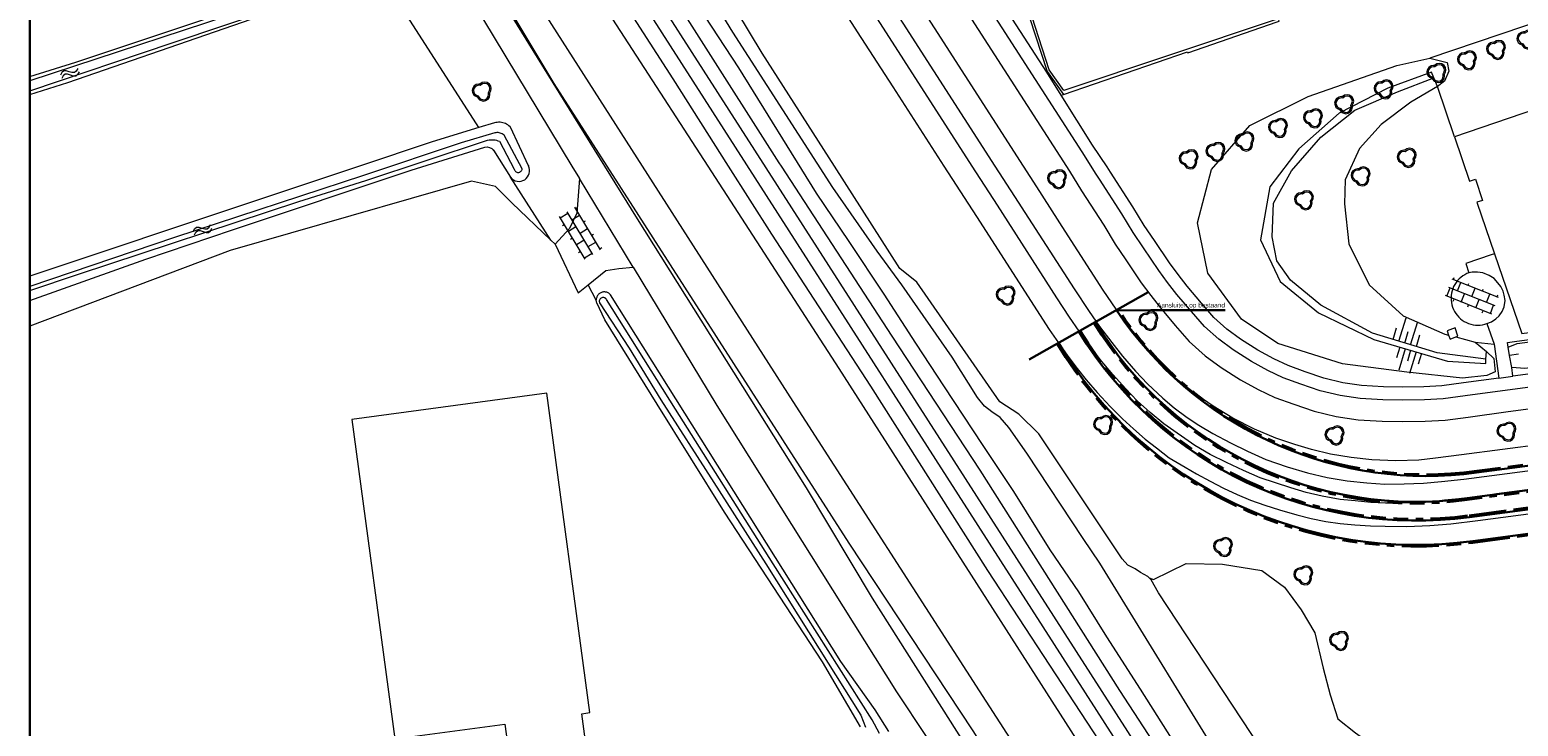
# Model space of a CAD drawing. Header units: metres. Extents: x 231584 to 239351, y 577231 to 577839.
# Tile 3 of 70: x 231584 to 231784, y 577425 to 577518. Entities that reach past the tile are written whole.
import ezdxf

# ---------------------------------------------------------------- set-up
doc = ezdxf.new("R2010")
doc.units = ezdxf.units.M
doc.header["$MEASUREMENT"] = 0
doc.linetypes.add('VH-RWSBAND_115X225X200', pattern=[14, 5, -1, 2, -1, 2, -1, 1, -1])
for name, color, linetype, lineweight in [('B01', 1, 'Continuous', 0), ('B03', 12, 'Continuous', 0), ('N-WE-VH-KANTOPSLUITING_TROTTOIRBAND_RWS_115 225X200-G', 6, 'VH-RWSBAND_115X225X200', 30), ('N-WE-VH-KANTVERHARDING-G', 4, 'Continuous', 30), ('S02', 7, 'Continuous', 0), ('S04', 7, 'Continuous', 0), ('S05', 140, 'Continuous', 0), ('s_BOOM', 7, 'Continuous', 0), ('T00', 34, 'Continuous', 0), ('T01', 1, 'Continuous', 0), ('T09', 72, 'Continuous', 0), ('T10', 7, 'Continuous', 0), ('V01', 8, 'Continuous', 0), ('V02', 253, 'Continuous', 0), ('V06', 254, 'Continuous', 0), ('W00', 140, 'Continuous', 0), ('X-XX-AL-AANKLEDING-T25', 7, 'Continuous', 30), ('X-XX-AL-AFBREEKLIJN-GD', 7, 'Continuous', 30)]:
    doc.layers.add(name, color=color, linetype=linetype, lineweight=lineweight)
doc.styles.add('NLCS-ISO-ANNOTATIEF-T25', font='arial.ttf', dxfattribs={"height": 2.5})
doc.styles.add('NLCS-ISO-ANNOTATIEF-T25_0', font='arial.ttf')
doc.styles.get("Standard").update_dxf_attribs({"font": 'txt.shx'})
doc.dimstyles.get("Standard").update_dxf_attribs({"dimtxt": 0.18, "dimasz": 0.18, "dimexe": 0.18, "dimexo": 0.0625, "dimgap": 0.09, "dimtad": 0, "dimtih": 1, "dimtoh": 1, "dimdec": 4, "dimzin": 3, "dimdsep": 46, "dimtxsty": 'Standard', "dimcen": 0.09, "dimadec": 0, "dimazin": 0, "dimtfac": 1, "dimtdec": 0, "dimtofl": 0, "dimtmove": 0, "dimatfit": 1, "dimfxl": 1, "dimtolj": 1, "dimtzin": 3, "dimarcsym": 0})

# ---------------------------------------------------------------- blocks, each defined once
blk = doc.blocks.new('TA')
at = {"color": 0}
for p, q in [((-2.51, 0), (-2.51, 10.04)), ((2.51, 0), (2.51, 10.04)), ((-5.02, 0), (-5.02, 5.02)), ((0, 0), (0, 5.02)), ((5.02, 0), (5.02, 5.02))]:
    blk.add_line(p, q, dxfattribs=at)
blk = doc.blocks.new('BOOM')
at = {"lineweight": -2, "flags": 128}
blk.add_lwpolyline([(12.8, 4), (12.1, 7.4), (10.2, 10.2), (7.3, 12.1), (3.9, 12.8), (0.4, 12.1), (-2.5, 10.1), (-3.9, 10.2), (-7.3, 9.5), (-10.2, 7.6), (-12.1, 4.8), (-12.8, 1.4), (-12.3, -1.4), (-11, -3.9), (-8.9, -5.8), (-6.2, -7), (-3, -11.2), (2.1, -12.8), (5.5, -12.1), (8.4, -10.2), (10.3, -7.4), (11, -4), (10.7, -1.7), (12.1, 0.9), (12.8, 4)], dxfattribs=at)
blk.add_lwpolyline([(11, 4), (10.5, 6.7), (8.9, 8.9), (6.7, 10.5), (3.9, 11), (1.1, 10.5), (-2, 8.3), (-3.8, 8.5), (-6.7, 7.9), (-8.9, 6.4), (-10.5, 4.2), (-11, 1.4), (-10.7, -0.9), (-9.6, -2.9), (-7.9, -4.4), (-5.1, -5.7), (-2, -9.7), (2.2, -11), (4.9, -10.5), (7.1, -9), (8.7, -6.7), (9.2, -3.9), (8.9, -1.3), (10.5, 1.5)], close=True, dxfattribs=at)
blk = doc.blocks.new('S05')
at = {"color": 0}
for p, q in [((0.8, 3), (3.8, 5.9)), ((1.1, -1.9), (4.1, 0.9)), ((3.8, 5.9), (6.8, 7.1)), ((4.1, 0.9), (7.1, 2.1)), ((6.8, 7.1), (10.1, 6.2)), ((7.1, 2.1), (10.2, 1.2)), ((10.1, 6.2), (13.3, 3.7)), ((10.2, 1.2), (13.6, -1.2)), ((13.3, 3.7), (16.6, 1.3)), ((16.6, 1.3), (19.7, 0.4)), ((19.7, 0.4), (22.8, 1.6)), ((22.8, 1.6), (25.8, 4.4)), ((13.6, -1.2), (16.8, -3.7)), ((16.8, -3.7), (20, -4.6)), ((20, -4.6), (23.1, -3.3)), ((23.1, -3.3), (26.1, -0.5))]:
    blk.add_line(p, q, dxfattribs=at)
blk = doc.blocks.new('OV4')
at = {"color": 0}
for p, q in [((0, 12), (67, 12)), ((0, 0), (67, 0)), ((2, 12), (2, 0)), ((12.5, 15), (12.5, 12)), ((12.5, 0), (12.5, -12)), ((23, 12), (23, 0)), ((33.5, 15), (33.5, 12)), ((33.5, 0), (33.5, -12)), ((44, 12), (44, 0)), ((54.5, 15), (54.5, 12)), ((54.5, 0), (54.5, -12)), ((65, 12), (65, 0)), ((0, -12), (67, -12)), ((2, -12), (2, -15)), ((23, -12), (23, -15)), ((44, -12), (44, -15)), ((65, -12), (65, -15))]:
    blk.add_line(p, q, dxfattribs=at)

msp = doc.modelspace()

# ---------------------------------------------------------------- linework, layer by layer
at = {"flags": 128}
for points in [[(231583.557, 577690.779), (232382.246, 577690.779), (232382.246, 577231.173), (231583.557, 577231.173)], [(232382.246, 577231.173), (232382.246, 577690.779), (231583.557, 577690.779), (231583.557, 577231.173)]]:
    msp.add_lwpolyline(points, close=True, dxfattribs=at)
at = {"layer": 'B01', "flags": 128}
for points in [[(231841.569, 577519.265), (231840.605, 577526.364), (231775.035, 577503.936)], [(231775.035, 577503.936), (231777.062, 577497.984), (231777.831, 577498.246), (231778.803, 577495.391), (231778.042, 577495.13), (231780.415, 577488.217)], [(231780.415, 577488.217), (231784.089, 577477.515), (231789.693, 577478.244), (231789.621, 577478.638), (231789.418, 577479.751), (231800.627, 577481.238), (231801.045, 577480.135), (231800.866, 577480.112), (231800.919, 577479.715), (231806.515, 577480.458)], [(231649.281, 577411.246), (231626.915, 577408.211), (231630.455, 577381.869), (231666.113, 577386.658), (231663.874, 577403.238), (231670.415, 577404.122), (231670.542, 577403.178), (231687.891, 577405.521), (231686.33, 577417.079), (231668.768, 577414.707), (231668.978, 577413.152), (231662.65, 577412.297), (231662.549, 577413.047), (231659.599, 577412.647), (231657.736, 577426.424), (231658.829, 577426.572), (231653.024, 577469.502), (231626.819, 577465.959), (231632.624, 577423.029), (231647.41, 577425.028), (231649.281, 577411.246)]]:
    msp.add_lwpolyline(points, dxfattribs=at)
at = {"layer": 'B03', "flags": 128}
for points in [[(231775.203, 577477.032), (231775.489, 577477.138), (231775.111, 577478.255), (231774.021, 577477.868), (231774.234, 577477.286)], [(231774.234, 577477.286), (231774.431, 577476.747), (231775.203, 577477.032)]]:
    msp.add_lwpolyline(points, dxfattribs=at)
at = {"layer": 'N-WE-VH-KANTOPSLUITING_TROTTOIRBAND_RWS_115 225X200-G'}
for p, q in [((231776.259, 577458.812), (231833.758, 577466.4)), ((231834.264, 577462.734), (231776.743, 577455.144)), ((231777.017, 577453.062), (231834.565, 577460.656)), ((231777.501, 577449.394), (231835.12, 577456.997))]:
    msp.add_line(p, q, dxfattribs=at)
at = {"layer": 'N-WE-VH-KANTOPSLUITING_TROTTOIRBAND_RWS_115 225X200-G', "extrusion": (0, 0, -1)}
msp.add_arc((-231771.337, 577508.561), 49.991, 264.34134, 326.20172, dxfattribs=at)
at = {"layer": 'N-WE-VH-KANTOPSLUITING_TROTTOIRBAND_RWS_115 225X200-G'}
for centre, radius, start, end in [((231769.917, 577505.611), 53.026, 211.53634, 277.69399), ((231769.81, 577505.348), 50.681, 211.42948, 277.86337), ((231769.854, 577505.216), 56.343, 211.1022, 277.80168)]:
    msp.add_arc(centre, radius, start, end, dxfattribs=at)
at = {"layer": 'N-WE-VH-KANTVERHARDING-G'}
for p, q in [((231776.288, 577458.589), (232120.921, 577504.066)), ((231777.472, 577449.617), (232144.475, 577498.046)), ((231834.455, 577462.986), (231776.713, 577455.367)), ((231777.047, 577452.839), (231834.821, 577460.463))]:
    msp.add_line(p, q, dxfattribs=at)
at = {"layer": 'N-WE-VH-KANTVERHARDING-G', "extrusion": (0, 0, -1)}
msp.add_arc((-231771.337, 577508.561), 50.216, 264.34134, 326.22075, dxfattribs=at)
at = {"layer": 'N-WE-VH-KANTVERHARDING-G'}
for centre, radius, start, end in [((231769.917, 577505.611), 53.251, 211.52799, 277.69399), ((231769.81, 577505.348), 50.456, 211.43782, 277.86337), ((231769.854, 577505.216), 56.118, 211.1022, 277.80168)]:
    msp.add_arc(centre, radius, start, end, dxfattribs=at)
at = {"layer": 'T00', "flags": 128}
for points in [[(231583.557, 577512.012), (231589.768, 577513.945), (231630.048, 577527.449), (231630.173, 577527.448), (231630.297, 577527.43), (231630.417, 577527.397), (231630.533, 577527.348), (231630.641, 577527.286), (231630.74, 577527.21), (231630.829, 577527.122), (231630.906, 577527.023), (231630.97, 577526.916), (231631.019, 577526.801), (231631.037, 577526.741)], [(231653.583, 577490.046), (231648.328, 577495.036), (231646.133, 577497.243), (231642.911, 577497.977), (231610.485, 577488.634), (231583.557, 577478.503)], [(231654.146, 577489.511), (231653.583, 577490.046)], [(231659.681, 577481.986), (231658.582, 577484.044)], [(231695.212, 577424.661), (231690.089, 577433.389), (231676.908, 577453.486), (231667.864, 577468.005), (231660.818, 577479.344), (231659.746, 577481.619), (231659.718, 577481.708), (231659.698, 577481.8), (231659.685, 577481.892), (231659.681, 577481.986)]]:
    msp.add_lwpolyline(points, dxfattribs=at)
at = {"layer": 'T01', "flags": 128}
for points in [[(231751.064, 577519.703), (231722.542, 577510.132), (231720.539, 577512.942), (231705.876, 577558.482), (231734.008, 577568.107), (231736.075, 577562.067), (231736.435, 577562.176)], [(231705.435, 577558.658), (231714.489, 577530.479), (231715.157, 577528.423), (231717.139, 577522.322), (231720.264, 577512.701), (231722.491, 577509.631)], [(231722.491, 577509.631), (231739.143, 577515.326), (231739.169, 577515.202), (231751.188, 577519.364), (231751.478, 577519.464), (231751.356, 577519.801), (231750.636, 577521.782)]]:
    msp.add_lwpolyline(points, dxfattribs=at)
at = {"layer": 'T09', "flags": 128}
for points in [[(231753.778, 577381.058), (231753.656, 577381.072), (231751.722, 577384.345), (231728.979, 577420.241), (231712.33, 577445.642), (231696.574, 577470.406), (231683.284, 577490.843), (231677.455, 577500), (231670.01, 577511.694), (231654.587, 577535.704), (231631.315, 577572.19), (231607.774, 577609.017), (231583.557, 577646.972)], [(231594.414, 577641.821), (231606.934, 577622.347), (231619.307, 577602.145), (231630.322, 577584.46), (231646.648, 577559.507), (231663.02, 577533.73), (231684.227, 577500.445), (231684.517, 577500), (231699.418, 577477.141), (231711.23, 577459.126), (231730.001, 577429.522), (231743.379, 577408.995), (231759.56, 577383.881), (231760.326, 577383.547)], [(231583.557, 577621.704), (231602.712, 577592.269), (231615.182, 577572.801), (231627.732, 577554.901), (231639.034, 577536.091), (231653.975, 577511.103), (231661.11, 577500), (231671.565, 577483.731), (231693.615, 577449.322), (231710.275, 577424.112), (231724.658, 577401.197), (231733.663, 577388.935), (231737.37, 577382.627), (231740.126, 577380.057), (231740.378, 577379.321)], [(231583.557, 577509.608), (231588.662, 577511.242), (231630.696, 577525.799)], [(231734.011, 577444.66), (231733.817, 577444.848), (231732.839, 577445.41), (231732.097, 577445.884), (231731.122, 577446.364), (231730.355, 577447.217), (231719.181, 577464.009), (231716.47, 577466.645), (231713.933, 577468.336), (231702.79, 577484.383), (231700.5, 577486.243), (231691.691, 577500), (231681.983, 577515.16), (231676.858, 577523.655)], [(231650.566, 577500.031), (231648.173, 577505.213), (231648.097, 577505.288), (231647.956, 577505.41), (231647.805, 577505.519), (231647.646, 577505.615), (231647.478, 577505.696), (231647.304, 577505.763), (231647.126, 577505.815), (231646.943, 577505.852), (231646.758, 577505.872), (231646.572, 577505.877), (231646.386, 577505.865), (231646.202, 577505.838), (231646.021, 577505.795), (231643.908, 577505.159)], [(231643.908, 577505.159), (231637.613, 577503.265), (231627.857, 577500), (231613.745, 577495.277), (231583.557, 577485.209)], [(231583.557, 577481.944), (231599.133, 577487.505), (231610.799, 577491.446), (231634.834, 577499.439), (231644.719, 577502.527)], [(231645.859, 577502.112), (231648.172, 577498.499)], [(231699.021, 577424.012), (231697.167, 577426.929), (231692.563, 577433.423), (231661.62, 577482.688), (231661.576, 577482.738), (231661.509, 577482.804), (231661.437, 577482.864), (231661.36, 577482.917), (231661.278, 577482.963), (231661.194, 577483.003), (231661.106, 577483.034), (231661.015, 577483.059), (231660.923, 577483.075), (231660.83, 577483.084), (231660.736, 577483.085), (231660.643, 577483.077), (231660.551, 577483.062), (231660.46, 577483.039), (231660.372, 577483.008), (231660.286, 577482.97), (231660.205, 577482.924), (231660.127, 577482.872), (231660.054, 577482.813), (231659.986, 577482.749), (231659.924, 577482.679), (231659.869, 577482.604), (231659.82, 577482.524), (231659.778, 577482.44), (231659.743, 577482.353), (231659.716, 577482.264), (231659.696, 577482.172), (231659.685, 577482.079), (231659.681, 577481.986)], [(231761.38, 577403.047), (231735.26, 577442.648), (231734.251, 577444.426), (231734.011, 577444.66)]]:
    msp.add_lwpolyline(points, dxfattribs=at)
at = {"layer": 'T09', "extrusion": (0, 0, -1)}
msp.add_arc((-231645.017, 577501.572), 1.001, 72.6861, 147.32047, dxfattribs=at)
at = {"layer": 'T09'}
msp.add_arc((231649.304, 577499.366), 1.426, 217.45101, 27.78205, dxfattribs=at)
for p in [(231645.859, 577502.112), (231650.566, 577500.031)]:
    msp.add_point(p, dxfattribs=at)
at = {"layer": 'T10', "flags": 128}
for points in [[(231897.996, 577557.208), (231771.692, 577514.47)], [(231643.908, 577505.159), (231630.696, 577525.799)], [(231779.329, 577475.076), (231780.302, 577474.124), (231780.507, 577472.351), (231779.37, 577471.84), (231776.092, 577471.479), (231768.637, 577472.306), (231759.995, 577473.42), (231751.269, 577476.17), (231746.415, 577479.433), (231741.862, 577485.625), (231740.489, 577492.361), (231742.352, 577499.526), (231747.51, 577505.46), (231755.365, 577509.323), (231767.281, 577513.488), (231771.692, 577514.47)], [(231771.692, 577514.47), (231774.042, 577513.894), (231774.282, 577512.738), (231773.674, 577511.381), (231772.745, 577510.689)], [(231772.266, 577511.868), (231771.954, 577512.616), (231766.053, 577510.449), (231759.52, 577507.105), (231754.127, 577502.301), (231750.19, 577497.21), (231748.938, 577490.069), (231751.584, 577484.498), (231756.738, 577480.294), (231764.189, 577476.71), (231774.077, 577473.78), (231779.216, 577473.478), (231779.237, 577474.043)], [(231779.237, 577474.043), (231772.693, 577474.891), (231763.988, 577477.549), (231757.061, 577481.325), (231752.971, 577484.683), (231751.139, 577487.268), (231750.507, 577490.48), (231750.7, 577494.995), (231753.12, 577499.368), (231757.07, 577503.86), (231761.632, 577507.497), (231767.357, 577509.978), (231772.266, 577511.868)], [(231772.745, 577510.689), (231772.266, 577511.868)], [(231722.185, 577509.51), (231722.491, 577509.631)], [(231772.745, 577510.689), (231769.15, 577508.568), (231765.152, 577505.589), (231762.24, 577502.342), (231760.346, 577498.148), (231760.256, 577494.93), (231760.84, 577489.568), (231763.568, 577484.02), (231768.106, 577479.859), (231773.72, 577477.42), (231774.234, 577477.286)], [(231775.035, 577503.936), (231772.745, 577510.689)], [(231653.583, 577490.046), (231648.172, 577498.499)], [(231782.235, 577475.661), (231783.46, 577476.168), (231816.492, 577480.542), (231818.109, 577480.625)], [(231819.309, 577480.581), (231819.811, 577479.188), (231819.599, 577477.656), (231818.1, 577477), (231784.491, 577472.787), (231782.718, 577472.924)], [(231775.203, 577477.032), (231777.791, 577476.356)], [(231777.791, 577476.356), (231780.363, 577476.061)], [(231777.791, 577476.356), (231779.329, 577475.076)], [(231779.237, 577474.043), (231779.329, 577475.076)], [(231783.607, 577474.737), (231782.43, 577474.555)], [(231734.011, 577444.66), (231734.565, 577444.474), (231738.951, 577446.621), (231743.862, 577446.527), (231749.152, 577445.677), (231752.174, 577443.41), (231754.441, 577440.388), (231756.235, 577437.271), (231757.369, 577432.548), (231758.313, 577428.959), (231759.352, 577425.748), (231761.713, 577423.859), (231765.303, 577421.309), (231769.175, 577417.72), (231771.631, 577415.264), (231772.67, 577411.203), (231772.386, 577407.897), (231770.781, 577404.875), (231769.269, 577402.986), (231766.53, 577401.758), (231764.358, 577401.569), (231761.38, 577403.047)]]:
    msp.add_lwpolyline(points, dxfattribs=at)
at = {"layer": 'V01'}
msp.add_line((231583.557, 577650.268), (231754.73, 577383.497), dxfattribs=at)
at = {"layer": 'V01', "flags": 128}
for points in [[(231756.511, 577384.522), (231749.509, 577395.399), (231592.231, 577640.498)], [(231684.394, 577544.866), (231713.273, 577500), (231715.911, 577495.901), (231723.906, 577483.48), (231725.911, 577480.476), (231727.339, 577478.426), (231728.958, 577476.289), (231730.431, 577474.457), (231732.154, 577472.46), (231733.777, 577470.719), (231735.823, 577468.834), (231737.372, 577467.536), (231739.102, 577466.215), (231740.654, 577465.207), (231742.53, 577464.075), (231744.936, 577462.803), (231747.188, 577461.679), (231749.686, 577460.593), (231752.533, 577459.581), (231755.251, 577458.795), (231757.916, 577458.172), (231760.609, 577457.688), (231763.225, 577457.417), (231765.674, 577457.274), (231768.271, 577457.294), (231770.845, 577457.405), (231773.285, 577457.601), (231776.296, 577457.953), (231798.165, 577460.814)], [(231678.949, 577542.615), (231690.478, 577524.707), (231694.773, 577518.036)], [(231798.497, 577458.268), (231780.671, 577455.96), (231777.367, 577455.362), (231775.663, 577455.294), (231773.698, 577455.092), (231771.684, 577454.839), (231769.702, 577454.757), (231767.658, 577454.69), (231765.734, 577454.721), (231763.793, 577454.794), (231761.656, 577455), (231759.665, 577455.214), (231757.23, 577455.641), (231755.084, 577456.137), (231753.034, 577456.749), (231748.903, 577458.1), (231746.651, 577459.089), (231744.399, 577460.164), (231742.176, 577461.256), (231740.114, 577462.475), (231735.978, 577465.368), (231734.144, 577466.878), (231732.393, 577468.47), (231730.837, 577470.081), (231729.112, 577471.987), (231727.408, 577473.991), (231726.074, 577475.811), (231724.579, 577477.802), (231723.304, 577479.683), (231721.596, 577482.284), (231713.605, 577494.727), (231710.218, 577500), (231682.264, 577543.526)], [(231798.007, 577464.047), (231775.951, 577461.201), (231772.475, 577460.737), (231770.245, 577460.497), (231767.149, 577460.391), (231763.929, 577460.511), (231761.134, 577460.829), (231758.347, 577461.308), (231755.816, 577461.921), (231753.56, 577462.59), (231751.033, 577463.437), (231748.17, 577464.662), (231745.242, 577466.136), (231742.576, 577467.728), (231740.288, 577469.302), (231737.638, 577471.432), (231736.995, 577472.064), (231734.654, 577474.4), (231731.147, 577478.621), (231729.553, 577480.772), (231727.816, 577483.341), (231722.726, 577491.243), (231718.89, 577497.213), (231717.099, 577500), (231697.322, 577530.778)], [(231694.773, 577518.036), (231699.545, 577510.624), (231706.399, 577500), (231710.784, 577493.202), (231720.558, 577478.05), (231721.803, 577476.227), (231722.969, 577474.57), (231724.339, 577472.819), (231725.527, 577471.296), (231727, 577469.569), (231728.762, 577467.678), (231730.425, 577466.039), (231731.869, 577464.704), (231733.434, 577463.317), (231734.958, 577462.134), (231736.665, 577460.816), (231738.81, 577459.541), (231740.365, 577458.637), (231742.205, 577457.65), (231743.988, 577456.744), (231745.799, 577455.877), (231747.612, 577455.131), (231749.515, 577454.443), (231751.506, 577453.796), (231753.852, 577453.127), (231755.781, 577452.658), (231757.718, 577452.236), (231759.66, 577451.97), (231761.636, 577451.797), (231763.722, 577451.671), (231765.696, 577451.618), (231768.627, 577451.592), (231771.694, 577451.7), (231774.516, 577451.945), (231778.156, 577452.364), (231781.56, 577452.813), (231799.871, 577455.232)]]:
    msp.add_lwpolyline(points, dxfattribs=at)
at = {"layer": 'V02', "flags": 128}
for points in [[(231722.185, 577509.51), (231720.224, 577512.632), (231693.069, 577554.628)], [(231788.206, 577470.695), (231776.464, 577469.111), (231773.496, 577468.716), (231770.987, 577468.568), (231768.054, 577468.524), (231765.412, 577468.57), (231762.366, 577468.764), (231759.676, 577469.161), (231756.973, 577469.806), (231754.393, 577470.689), (231751.983, 577471.562), (231749.962, 577472.531), (231747.731, 577473.734), (231745.275, 577475.289), (231743.338, 577476.743), (231741.422, 577478.434), (231739.679, 577480.452), (231737.729, 577482.754), (231736.476, 577484.368), (231735.274, 577485.962), (231733.248, 577489.019), (231731.833, 577491.066), (231730.329, 577493.572), (231727.313, 577498.236), (231726.892, 577498.895), (231724.97, 577501.902), (231696.73, 577545.765)], [(231694.339, 577544.247), (231723.288, 577499.313), (231724.909, 577496.682), (231727.899, 577492.058), (231729.426, 577489.514), (231730.878, 577487.415), (231732.936, 577484.308), (231734.203, 577482.629), (231735.506, 577480.951), (231737.504, 577478.591), (231739.383, 577476.417), (231741.529, 577474.522), (231743.648, 577472.932), (231746.284, 577471.262), (231748.663, 577469.979), (231750.875, 577468.919), (231753.443, 577467.989), (231756.175, 577467.054), (231759.134, 577466.348), (231762.065, 577465.916), (231765.296, 577465.71), (231768.05, 577465.661), (231771.093, 577465.707), (231773.769, 577465.865), (231776.849, 577466.275), (231782.242, 577467.019), (231804.96, 577470.021)], [(231780.968, 577471.506), (231776.228, 577470.852), (231773.328, 577470.466), (231770.922, 577470.324), (231768.056, 577470.281), (231765.483, 577470.326), (231762.55, 577470.513), (231760.009, 577470.888), (231757.462, 577471.496), (231754.977, 577472.346), (231752.664, 577473.184), (231750.759, 577474.097), (231748.619, 577475.251), (231746.274, 577476.736), (231744.449, 577478.106), (231742.674, 577479.673), (231741.014, 577481.594), (231739.094, 577483.861), (231737.871, 577485.436), (231736.709, 577486.977), (231734.703, 577490.004), (231733.31, 577492.019), (231731.82, 577494.501), (231728.788, 577499.19), (231728.327, 577499.913), (231726.394, 577502.813), (231722.185, 577509.51)], [(231657.444, 577498.309), (231657.06, 577493.683), (231656.102, 577491.628), (231654.146, 577489.511)], [(231664.649, 577486.391), (231657.444, 577498.309)], [(231654.146, 577489.511), (231657.242, 577482.966), (231658.582, 577484.044)], [(231780.415, 577488.217), (231779.946, 577488.056), (231776.543, 577486.888), (231776.975, 577485.664)], [(231658.582, 577484.044), (231660.961, 577485.958), (231662.712, 577486.252), (231664.649, 577486.391)], [(231776.975, 577485.664), (231776.682, 577485.546), (231776.4, 577485.402), (231776.132, 577485.235), (231775.88, 577485.045), (231775.645, 577484.834), (231775.429, 577484.603), (231775.234, 577484.354), (231775.062, 577484.089), (231774.913, 577483.81), (231774.789, 577483.519), (231774.691, 577483.218), (231774.62, 577482.911), (231774.576, 577482.598), (231774.559, 577482.282), (231774.57, 577481.966), (231774.608, 577481.652), (231774.673, 577481.343), (231774.765, 577481.041), (231774.883, 577480.748), (231775.027, 577480.466), (231775.194, 577480.198), (231775.384, 577479.945), (231775.595, 577479.71), (231775.826, 577479.494), (231776.074, 577479.299), (231776.339, 577479.126), (231776.618, 577478.978), (231776.909, 577478.854), (231777.209, 577478.756), (231777.517, 577478.684), (231777.83, 577478.64), (231778.146, 577478.623), (231778.462, 577478.633), (231778.775, 577478.671), (231779.085, 577478.736), (231779.387, 577478.828)], [(231779.387, 577478.828), (231779.981, 577479.084), (231780.595, 577479.472), (231781.047, 577479.892), (231781.435, 577480.441), (231781.693, 577481.087), (231781.822, 577481.926), (231781.693, 577482.669), (231781.564, 577483.186), (231781.273, 577483.8), (231780.853, 577484.316), (231780.337, 577484.898), (231779.691, 577485.305), (231778.851, 577485.641), (231778.108, 577485.737), (231777.398, 577485.737), (231776.975, 577485.664)], [(231782.235, 577475.661), (231782.138, 577476.295), (231783.414, 577476.464), (231818.066, 577481.039)], [(231779.387, 577478.828), (231780.363, 577476.061)], [(231836.785, 577478.891), (231782.885, 577471.764)], [(231780.363, 577476.061), (231780.968, 577471.506)], [(231782.43, 577474.555), (231782.235, 577475.661)], [(231782.718, 577472.924), (231782.43, 577474.555)], [(231780.968, 577471.506), (231781.61, 577471.595), (231782.885, 577471.764)], [(231782.885, 577471.764), (231782.718, 577472.924)]]:
    msp.add_lwpolyline(points, dxfattribs=at)
at = {"layer": 'V06', "flags": 128}
for points in [[(231735.077, 577381.348), (231733.085, 577383.082), (231730.579, 577387.082), (231724.833, 577396.636), (231717.468, 577409.373), (231696.821, 577441.963), (231687.95, 577456.758), (231665.224, 577492.918), (231660.838, 577500), (231653.916, 577511.178), (231646.992, 577522.391), (231634.142, 577543.337), (231621.793, 577561.939), (231613.583, 577574.518), (231606.112, 577585.93), (231592.421, 577605.775), (231583.557, 577619.604)], [(231638.576, 577529.255), (231642.98, 577522.234), (231656.422, 577500), (231657.444, 577498.309)], [(231664.649, 577486.391), (231675.884, 577467.808), (231700.021, 577429.367), (231704.021, 577423.339), (231713.379, 577409.238), (231715.81, 577404.482), (231718.2, 577399.67)]]:
    msp.add_lwpolyline(points, dxfattribs=at)
at = {"layer": 'W00', "flags": 128}
for points in [[(231583.557, 577662.404), (231591.558, 577648.868), (231605.47, 577627.907), (231617.574, 577608.449), (231624.775, 577596.656), (231633.786, 577582.598), (231645.622, 577564.523), (231658.254, 577545.299), (231667.859, 577529.907), (231678.805, 577513.197), (231689.238, 577496.345), (231693.641, 577489.87), (231698.326, 577482.774), (231702.579, 577476.196), (231706.462, 577470.337), (231711.565, 577462.593), (231715.773, 577456.266), (231720.649, 577448.43), (231724.476, 577442.774), (231728.261, 577436.762), (231732.804, 577429.716), (231738.633, 577420.44)], [(231750.655, 577379.748), (231750.374, 577380.339), (231750.263, 577381.457), (231748.699, 577384.992), (231738.751, 577400.32), (231692.331, 577472.804), (231674.713, 577500), (231654.373, 577531.397), (231620.95, 577583.523), (231583.557, 577641.607)], [(231583.557, 577627.509), (231599.829, 577602.446), (231625.823, 577563.075), (231649.374, 577525.774), (231665.87, 577500), (231686.115, 577468.37), (231711.138, 577429.492), (231737.74, 577388.281), (231743.35, 577381.023), (231744.422, 577379.804), (231745.193, 577378.953)], [(231763.293, 577388.243), (231727.369, 577446.66), (231725.13, 577449.98), (231717.551, 577461.446), (231715.153, 577464.894), (231713.96, 577466.207), (231712.854, 577466.972), (231711.844, 577467.748), (231710.934, 577468.891), (231707.508, 577474.316), (231700.746, 577484.022), (231697.461, 577488.552), (231691.459, 577497.113), (231678.045, 577517.967), (231670.891, 577529.698)], [(231630.841, 577526.256), (231630.85, 577526.356), (231630.843, 577526.455), (231630.82, 577526.553), (231630.782, 577526.646), (231630.73, 577526.731), (231630.665, 577526.807), (231630.588, 577526.872), (231630.502, 577526.924), (231630.409, 577526.961), (231630.312, 577526.983), (231630.212, 577526.99), (231630.112, 577526.98), (231630.015, 577526.955), (231616.023, 577522.088), (231583.557, 577511.436)], [(231583.557, 577510.124), (231602.699, 577516.557), (231630.73, 577525.992), (231630.777, 577526.067), (231630.817, 577526.159), (231630.841, 577526.256)], [(231583.557, 577483.288), (231590.094, 577485.492), (231619.736, 577495.255), (231628.722, 577498.057), (231644.92, 577503.411), (231645.091, 577503.46), (231645.288, 577503.499), (231645.487, 577503.524), (231645.688, 577503.532), (231645.888, 577503.524), (231646.088, 577503.5), (231646.285, 577503.461), (231646.478, 577503.406), (231646.666, 577503.335), (231648.676, 577499.567), (231648.692, 577499.502), (231648.727, 577499.418), (231648.777, 577499.34), (231648.839, 577499.273), (231648.913, 577499.218), (231648.994, 577499.175), (231649.082, 577499.148), (231649.173, 577499.137), (231649.264, 577499.141), (231649.354, 577499.161), (231649.438, 577499.196), (231649.516, 577499.246), (231649.583, 577499.308), (231649.639, 577499.381), (231649.681, 577499.462), (231649.709, 577499.55), (231649.721, 577499.641), (231647.313, 577504.139), (231647.291, 577504.158), (231647.176, 577504.248), (231647.051, 577504.325), (231646.919, 577504.388), (231646.781, 577504.437), (231646.637, 577504.471), (231646.492, 577504.489), (231646.345, 577504.491), (231646.198, 577504.478), (231646.054, 577504.45), (231641.522, 577503.128), (231628.405, 577498.746), (231602.991, 577490.387), (231583.557, 577483.836)], [(231697.772, 577423.756), (231696.754, 577425.602), (231683.455, 577446.556), (231670.344, 577467.329), (231661.055, 577482.089), (231661.004, 577482.16), (231660.938, 577482.223), (231660.863, 577482.274), (231660.78, 577482.311), (231660.692, 577482.333), (231660.601, 577482.339), (231660.511, 577482.329), (231660.424, 577482.304), (231660.342, 577482.264), (231660.269, 577482.209), (231660.207, 577482.144), (231660.157, 577482.068), (231660.121, 577481.984), (231660.1, 577481.896), (231660.095, 577481.805), (231660.106, 577481.715)], [(231660.106, 577481.715), (231660.133, 577481.628), (231664.119, 577475.541), (231668.354, 577468.583), (231675.469, 577457.463), (231682.481, 577446.571), (231689.65, 577435.123), (231695.247, 577426.219), (231695.877, 577424.604)]]:
    msp.add_lwpolyline(points, dxfattribs=at)
at = {"layer": 'X-XX-AL-AANKLEDING-T25', "ltscale": 0.25}
msp.add_line((231744.21, 577480.641), (231734.202, 577480.641), dxfattribs=at)
at = {"layer": 'X-XX-AL-AFBREEKLIJN-GD'}
msp.add_line((231733.874, 577483.066), (231717.876, 577473.993), dxfattribs=at)

# ---------------------------------------------------------------- block references
at = {"layer": 'S02', "xscale": 0.1, "yscale": 0.1, "zscale": 0.1}
for p, rotation in [((231659.238, 577488.102), 121.1549651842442), ((231780.475, 577481.213), 158.198590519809)]:
    msp.add_blockref('OV4', p, dxfattribs=dict(at, rotation=rotation))
at = {"layer": 'S04'}
for p, xscale, yscale, zscale, rotation in [((231768.34, 577476.22), 0.3265191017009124, 0.3265191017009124, 0.3265191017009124, 343.0203810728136), ((231769.133, 577475.245), 0.301676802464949, 0.301676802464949, 0.301676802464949, 163.4944548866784)]:
    msp.add_blockref('TA', p, dxfattribs=dict(at, xscale=xscale, yscale=yscale, zscale=zscale, rotation=rotation))
at = {"layer": 'S05', "xscale": 0.1, "yscale": 0.1, "zscale": 0.1}
for p, rotation in [((231590.161, 577512.977), 198.1651749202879), ((231605.531, 577490.9), 18.23000882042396)]:
    msp.add_blockref('S05', p, dxfattribs=dict(at, rotation=rotation))
at = {"layer": 's_BOOM', "xscale": 0.1, "yscale": 0.1, "zscale": 0.1}
for p in [(231784.7, 577517), (231780.6, 577515.6), (231772.6, 577512.5), (231776.7, 577514.2), (231644.3, 577510), (231765.5, 577510.3), (231756, 577506.4), (231760.2, 577508.3), (231751.3, 577505.1), (231746.8, 577503.3), (231739.3, 577500.9), (231742.9, 577501.9), (231768.6, 577501.1), (231762.4, 577498.6), (231721.592, 577498.225), (231754.8, 577495.4), (231714.7, 577482.6), (231733.9, 577479.2), (231727.8, 577465.2), (231758.9, 577463.8), (231782, 577464.3), (231743.9, 577448.8), (231754.7, 577445), (231759.5, 577436.2)]:
    msp.add_blockref('BOOM', p, dxfattribs=at)

# ---------------------------------------------------------------- texts
at = {"layer": 'X-XX-AL-AANKLEDING-T25', "color": 7, "linetype": 'Continuous', "lineweight": 0, "insert": (231735.052, 577480.81), "char_height": 0.625, "attachment_point": 7, "style": 'NLCS-ISO-ANNOTATIEF-T25'}
msp.add_mtext('Aansluiten op bestaand', dxfattribs=at)

# ---------------------------------------------------------------- leaders
at = {"layer": 'X-XX-AL-AANKLEDING-T25'}
msp.add_leader([(231729.598, 577480.641), (231734.202, 577480.641)], dimstyle='Standard', override={"dimscale": 0, "dimtxt": 0.625, "dimasz": 0.625, "dimgap": 0.225, "dimtad": 1, "dimtxsty": 'NLCS-ISO-ANNOTATIEF-T25_0'}, dxfattribs=at)

doc.saveas('drawing.dxf')
